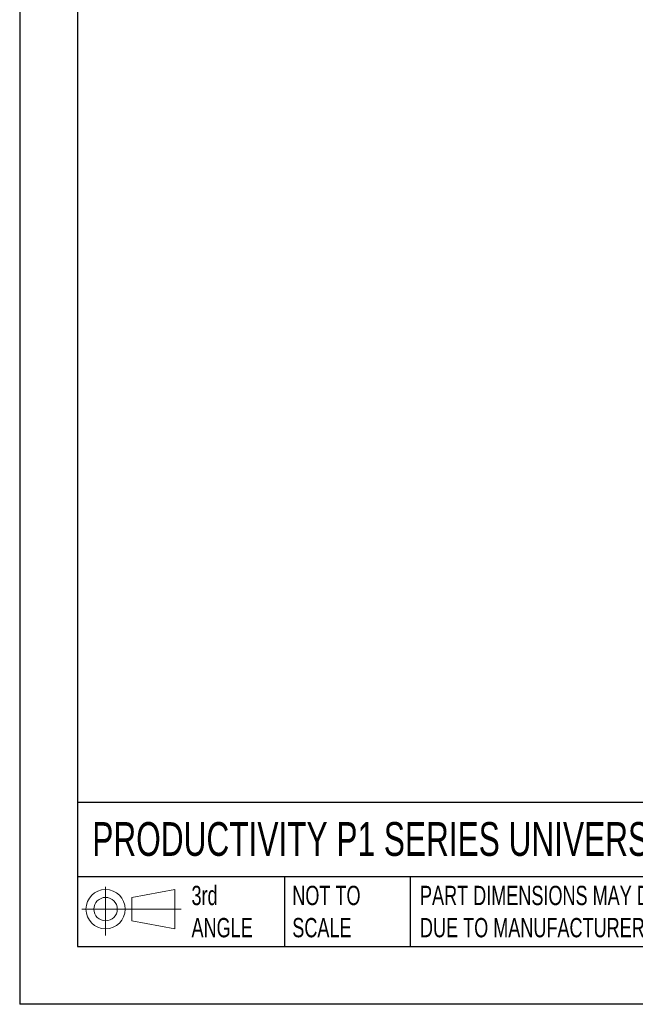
# Model space of a CAD drawing. Header units: millimetres. Extents: x 0 to 1397, y 0 to 1080.
# Tile 1 of 28: x 0 to 338, y 0 to 540. Entities that reach past the tile are written whole.
import ezdxf

# ---------------------------------------------------------------- set-up
doc = ezdxf.new("R2010")
doc.units = ezdxf.units.MM
doc.header["$LTSCALE"] = 5
doc.linetypes.add('CENTERX2', pattern=[20.32, 12.7, -2.54, 2.54, -2.54])
doc.layers.add('SLD-DEFPOINTS', color=7, linetype='Continuous')
doc.layers.add('TEXT', color=140, linetype='Continuous', lineweight=25)
doc.styles.add('SLDTEXTSTYLE0', font='TXT', dxfattribs={"width": 0.7})

# ---------------------------------------------------------------- blocks, each defined once
blk = doc.blocks.new('Block11')
at = {"color": 7, "linetype": 'Continuous', "lineweight": 18}
for p, q in [((12.94, 26.55), (12.94, 0)), ((27.4, 20.84), (50.88, 25.16)), ((50.88, 25.16), (50.88, 3.66)), ((27.4, 7.98), (27.4, 20.84)), ((0, 14.41), (54.37, 14.41)), ((27.4, 7.98), (50.88, 3.66))]:
    blk.add_line(p, q, dxfattribs=at)
for radius in [10.75, 6.43]:
    blk.add_circle((12.94, 14.41), radius, dxfattribs=at)
blk = doc.blocks.new('Block12')
at = {"layer": 'SLD-DEFPOINTS'}
blk.add_blockref('Block11', (0, 0), dxfattribs=at)

msp = doc.modelspace()

# ---------------------------------------------------------------- linework, layer by layer
at = {"color": 7, "linetype": 'Continuous'}
for p in [(0.01, 1079.51), (1397.01, 0.01)]:
    msp.add_line(p, (0.01, 0.01), dxfattribs=at)
at = {"layer": 'TEXT'}
for p, q in [((31.75, 1047.75), (31.75, 31.75)), ((1365.25, 110.63), (31.75, 110.63)), ((1365.25, 69.85), (31.75, 69.85)), ((145.22, 69.85), (145.22, 31.75)), ((214.19, 69.85), (214.19, 31.75)), ((31.75, 31.75), (1365.25, 31.75))]:
    msp.add_line(p, q, dxfattribs=at)

# ---------------------------------------------------------------- block references
at = {"layer": 'SLD-DEFPOINTS'}
msp.add_blockref('Block12', (34.19, 37.77), dxfattribs=at)

# ---------------------------------------------------------------- texts
at = {"layer": 'TEXT', "linetype": 'CENTERX2', "lineweight": 18, "attachment_point": 1, "style": 'SLDTEXTSTYLE0'}
for s, insert, char_height in [('PRODUCTIVITY P1 SERIES UNIVERSAL REMOTE SLAVE', (39.83, 99.9), 18.5208), ('3rd^JANGLE', (94.25, 64.98), 10.583), ('NOT TO^JSCALE', (149.53, 64.98), 10.5833), ("PART DIMENSIONS MAY DIFFER SLIGHTLY ^JDUE TO MANUFACTURER'S VARIANCES", (219.56, 64.98), 10.5833)]:
    msp.add_mtext(s, dxfattribs=dict(at, insert=insert, char_height=char_height))

doc.saveas('drawing.dxf')
